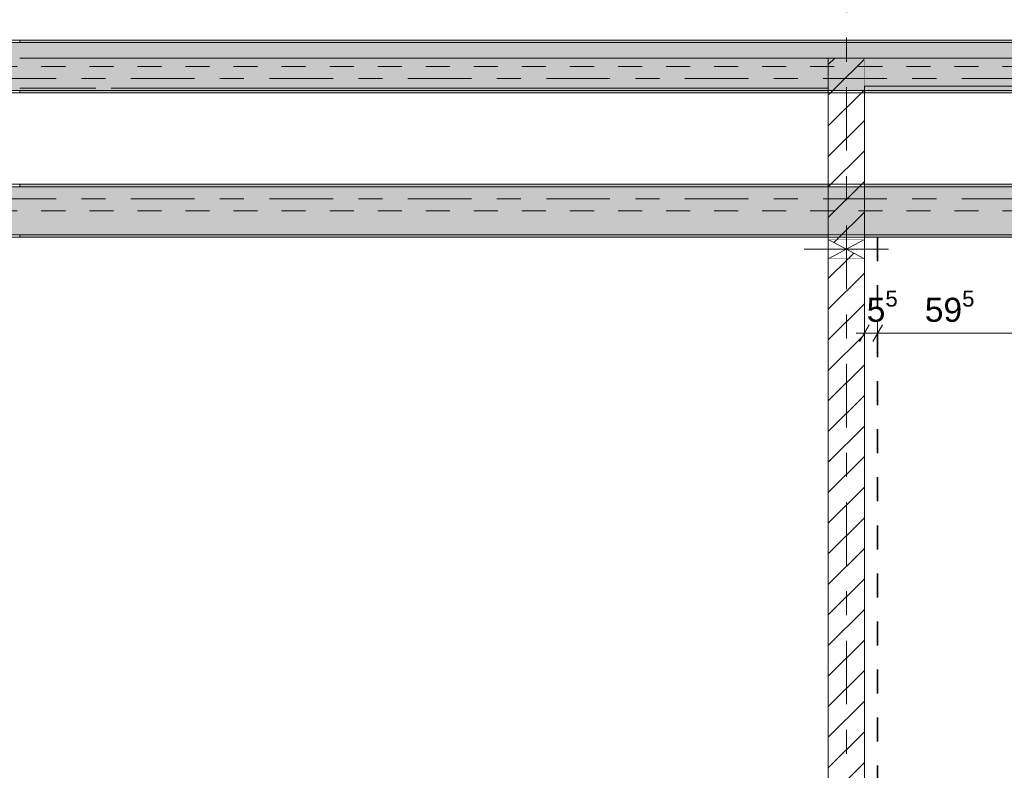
# Model space of a CAD drawing. Header units: metres. Extents: x -3.6 to 84.5, y -11 to 16.8.
# Tile 119 of 229: x 33.1 to 37.2, y 3 to 6.1. Entities that reach past the tile are written whole.
import ezdxf

# ---------------------------------------------------------------- set-up
doc = ezdxf.new("R2010")
doc.units = ezdxf.units.M
doc.header["$MEASUREMENT"] = 0
for name, pattern in [('Achse', [0.2, 0.1, -0.05, 0, -0.05]), ('Strichlinie doppelt', [0.546806, 0.264583, -0.105833, 0.070556, -0.105833]), ('Wipeout_Contour', [1, 0, -1])]:
    doc.linetypes.add(name, pattern=pattern)
for name, color, linetype in [('155 - Bemaßung_ Beschriftung.Ausbau - Deckenelemente', 7, 'Continuous'), ('451 - Universal.Achsen Raster', 7, 'Continuous'), ('605 - Struktur.Wand Innen', 7, 'Continuous'), ('608 - Struktur.Träger', 7, 'Continuous'), ('Abbruch_605 - Struktur.Wand Innen', 7, 'Continuous'), ('Neubau_605 - Struktur.Wand Innen', 7, 'Continuous')]:
    doc.layers.add(name, color=color, linetype=linetype)
doc.styles.add('ERSTELLTER_STIL_2', font='txt')
doc.linetypes.add('Abbruch 1', pattern='A,0,[1,2022.0244.A_L5A-PL04.10_iA_Deckenelemente 3.OG1.Shx,S=0.001984,R=0,X=0,Y=0],-0.25,0', length=0.25)
doc.dimstyles.new('ERSTELLTER_STIL__1', dxfattribs={"dimtxt": 0.1, "dimasz": 0.0532, "dimexe": 0.18, "dimexo": 0.0625, "dimgap": 0, "dimtad": 1, "dimtih": 1, "dimtoh": 1, "dimzin": 0, "dimdsep": 46, "dimtxsty": 'ERSTELLTER_STIL_2', "dimblk": 'ARROWHEAD_2', "dimblk1": 'ARROWHEAD_2', "dimblk2": 'ARROWHEAD_2', "dimcen": 0.09, "dimse1": 1, "dimse2": 1, "dimclrd": 7, "dimclre": 7, "dimclrt": 7, "dimazin": 0, "dimtfac": 1, "dimtdec": 4, "dimtmove": 0, "dimatfit": 3, "dimfxl": 1, "dimtolj": 1, "dimtzin": 0, "dimarcsym": 0})
doc.dimstyles.new('ERSTELLTER_STIL__2', dxfattribs={"dimtxt": 0.1, "dimasz": 0.0532, "dimexe": 0.18, "dimexo": 0.0625, "dimgap": 0, "dimtad": 1, "dimtih": 1, "dimtoh": 1, "dimzin": 0, "dimdsep": 46, "dimtxsty": 'ERSTELLTER_STIL_2', "dimblk": 'ARROWHEAD_2', "dimblk1": 'ARROWHEAD_2', "dimblk2": 'ARROWHEAD_2', "dimcen": 0.09, "dimse1": 1, "dimse2": 1, "dimclrd": 7, "dimclre": 7, "dimclrt": 7, "dimazin": 0, "dimtfac": 1, "dimtdec": 4, "dimtmove": 2, "dimatfit": 3, "dimfxl": 1, "dimtolj": 1, "dimtzin": 0, "dimarcsym": 0})
pattern_1 = [(45, (0, 0), (-0.0636396, 0.0636396), [])]
pattern_2 = [(45, (0, 0), (-0.08485281, 0.08485281), []), (45, (-0.04243, 0.04243), (-0.08485281, 0.08485281), [0.09, -0.03])]
pattern_3 = [(45, (0, 0), (-0.01767767, 0.01767767), [0, -0.025])]

# ---------------------------------------------------------------- blocks, each defined once
blk = doc.blocks.new('*D253')
at = {"layer": '155 - Bemaßung_ Beschriftung.Ausbau - Deckenelemente', "color": 7, "linetype": 'Continuous', "lineweight": 5}
for p, q in [((36.605, 4.7375), (36.605, 4.8425)), ((36.66, 4.7375), (36.66, 4.8425)), ((36.6252, 4.825), (36.5848, 4.755)), ((36.6802, 4.825), (36.6398, 4.755)), ((36.5707, 4.79), (36.605, 4.79)), ((36.605, 4.79), (36.66, 4.79))]:
    blk.add_line(p, q, dxfattribs=at)
at = {"layer": '155 - Bemaßung_ Beschriftung.Ausbau - Deckenelemente', "color": 7, "lineweight": 5, "insert": (36.6148, 4.8083), "char_height": 0.1, "attachment_point": 7, "style": 'ERSTELLTER_STIL_2'}
blk.add_mtext('\\A1;{\\pql;\\fArial|b0|i0|c0|p38;5\\fArial|b0|i0|c0|p38;\\A1{\\H.66x;\\S5^  ;}}', dxfattribs=at)
blk = doc.blocks.new('ARROWHEAD_2')
at = {"color": 0, "linetype": 'Continuous', "lineweight": 0}
for p, q in [((0, 0), (-1, 0)), ((-0.378, -0.655), (0.378, 0.655))]:
    blk.add_line(p, q, dxfattribs=at)
blk = doc.blocks.new('*D254')
at = {"layer": '155 - Bemaßung_ Beschriftung.Ausbau - Deckenelemente', "color": 7, "linetype": 'Continuous', "lineweight": 5}
for p, q in [((36.66, 4.7375), (36.66, 4.8425)), ((37.255, 4.7375), (37.255, 4.8425)), ((36.6802, 4.825), (36.6398, 4.755)), ((37.2752, 4.825), (37.2348, 4.755)), ((36.66, 4.79), (37.255, 4.79))]:
    blk.add_line(p, q, dxfattribs=at)
at = {"layer": '155 - Bemaßung_ Beschriftung.Ausbau - Deckenelemente', "color": 7, "lineweight": 5, "insert": (36.8565, 4.8083), "char_height": 0.1, "attachment_point": 7, "style": 'ERSTELLTER_STIL_2'}
blk.add_mtext('\\A1;{\\pql;\\fArial|b0|i0|c0|p38;59\\fArial|b0|i0|c0|p38;\\A1{\\H.66x;\\S5^  ;}}', dxfattribs=at)

msp = doc.modelspace()

# ---------------------------------------------------------------- hatches: boundary and pattern name
at = {"layer": '608 - Struktur.Träger', "linetype": 'Continuous', "lineweight": 0, "true_color": 0x000000}
h = msp.add_hatch(dxfattribs=at)
h.set_pattern_fill('Gips_0001', color=18, style=0, pattern_type=2)
h.set_pattern_definition(pattern_3)
h.paths.add_polyline_path([(33.09, 6), (39.97, 6), (39.97, 6.01), (33.09, 6.01)])
at = {"layer": 'Abbruch_605 - Struktur.Wand Innen', "linetype": 'Continuous', "lineweight": 0, "true_color": 0x000000}
h = msp.add_hatch(dxfattribs=at)
h.set_pattern_fill('MW_Ziegel_0001', color=18, style=0, pattern_type=2)
h.set_pattern_definition(pattern_1)
h.paths.add_polyline_path([(36.455, 5.18), (36.53, 5.14), (36.605, 5.18)])
h = msp.add_hatch(dxfattribs=at)
h.set_pattern_fill('MW_Ziegel_0001', color=18, style=0, pattern_type=2)
h.set_pattern_definition(pattern_1)
h.paths.add_polyline_path([(36.455, 5.1), (36.605, 5.1), (36.53, 5.14)])

# ---------------------------------------------------------------- linework, layer by layer
at = {"layer": '155 - Bemaßung_ Beschriftung.Ausbau - Deckenelemente', "color": 7, "linetype": 'Achse', "lineweight": 35}
msp.add_line((36.66, 5.19), (36.66, 0.71), dxfattribs=at)
at = {"layer": '605 - Struktur.Wand Innen', "color": 7, "linetype": 'Continuous', "lineweight": 18}
msp.add_line((36.605, 5.8095), (36.605, 5.935), dxfattribs=at)
at = {"layer": '605 - Struktur.Wand Innen', "color": 7, "linetype": 'Continuous', "lineweight": 13, "flags": 128}
msp.add_lwpolyline([(36.605, 5.8095), (36.605, 5.819)], dxfattribs=at)
at = {"layer": '608 - Struktur.Träger', "color": 7, "linetype": 'Continuous', "lineweight": 13}
for p, q in [((0.38, 6.01), (61.88, 6.01)), ((33.09, 6), (32.77, 6)), ((39.97, 6), (33.09, 6)), ((33.09, 5.4), (32.77, 5.4))]:
    msp.add_line(p, q, dxfattribs=at)
at = {"layer": '608 - Struktur.Träger', "color": 7, "linetype": 'Continuous', "lineweight": 5}
for p, q in [((33.09, 6.01), (33.09, 6)), ((39.97, 6.01), (33.09, 6.01)), ((33.09, 5.41), (33.09, 5.4)), ((33.09, 5.2), (33.09, 5.19))]:
    msp.add_line(p, q, dxfattribs=at)
at = {"layer": 'Abbruch_605 - Struktur.Wand Innen', "color": 7, "linetype": 'Abbruch 1', "lineweight": 18}
for p, q in [((36.605, 5.18), (36.455, 5.18)), ((36.455, 5.1), (36.605, 5.1))]:
    msp.add_line(p, q, dxfattribs=at)
at = {"layer": 'Abbruch_605 - Struktur.Wand Innen', "color": 160, "linetype": 'Abbruch 1', "lineweight": 5, "true_color": 0x3232ff}
msp.add_line((36.355, 5.14), (36.705, 5.14), dxfattribs=at)
msp.add_line((36.355, 5.14), (36.705, 5.14), dxfattribs=at)
at = {"layer": 'Abbruch_605 - Struktur.Wand Innen', "color": 7, "linetype": 'Abbruch 1', "lineweight": 18, "flags": 128}
for points in [[(36.455, 5.18), (36.455, 5.1)], [(36.605, 5.1), (36.605, 5.18)]]:
    msp.add_lwpolyline(points, dxfattribs=at)
at = {"layer": 'Neubau_605 - Struktur.Wand Innen', "color": 1, "linetype": 'Continuous', "lineweight": 9}
for p, q in [((36.455, 5.1), (36.605, 5.18)), ((36.455, 5.18), (36.605, 5.1))]:
    msp.add_line(p, q, dxfattribs=at)

# ---------------------------------------------------------------- dimensions: what is measured, and where the dimension line sits
at = {"layer": '155 - Bemaßung_ Beschriftung.Ausbau - Deckenelemente', "color": 7, "linetype": 'Continuous', "lineweight": 5}
dim = msp.add_linear_dim(base=(37.254975, 4.7899822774), p1=(36.659975, 5.1899822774), p2=(37.254975, 5.1899822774), dimstyle='ERSTELLTER_STIL__1', dxfattribs=at)
dim.commit()
dim.dimension.update_dxf_attribs({"geometry": '*D254', "text_midpoint": (37.0678412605, 4.8599822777), "dimtype": 160})

# ---------------------------------------------------------------- wipeouts: each hides what was drawn before it
at = {"color": 254, "linetype": 'Wipeout_Contour', "lineweight": 0, "ltscale": 141.061955}
msp.add_wipeout([(33.09, 5.8095), (36.455, 5.8095), (36.455, 5.935), (33.09, 5.935)], dxfattribs=at).dxf.layer = '605 - Struktur.Wand Innen'

# ---------------------------------------------------------------- next in the draw order: linework, layer by layer
at = {"layer": '605 - Struktur.Wand Innen', "color": 7, "linetype": 'Continuous', "lineweight": 18}
msp.add_line((36.455, 5.935), (36.455, 5.8095), dxfattribs=at)
at = {"layer": '605 - Struktur.Wand Innen', "color": 7, "linetype": 'Continuous', "lineweight": 13, "flags": 128}
for points in [[(36.605, 5.935), (33.09, 5.935)], [(33.09, 5.8095), (33.4075, 5.8095)], [(33.47, 5.8095), (36.455, 5.8095)]]:
    msp.add_lwpolyline(points, dxfattribs=at)
at = {"layer": '608 - Struktur.Träger', "color": 7, "linetype": 'Continuous', "lineweight": 5}
msp.add_line((33.09, 5.8), (33.09, 5.79), dxfattribs=at)

# ---------------------------------------------------------------- next in the draw order: wipeouts: each hides what was drawn before it
at = {"color": 254, "linetype": 'Wipeout_Contour', "lineweight": 0, "ltscale": 146.845787}
msp.add_wipeout([(36.605, 5.1), (36.455, 5.1), (36.455, 0.7), (36.605, 0.7)], dxfattribs=at).dxf.layer = '605 - Struktur.Wand Innen'

# ---------------------------------------------------------------- next in the draw order: hatches: boundary and pattern name
at = {"layer": '605 - Struktur.Wand Innen', "linetype": 'Continuous', "lineweight": 0, "true_color": 0x000000}
h = msp.add_hatch(dxfattribs=at)
h.set_pattern_fill('MW_Ziegel_0001', color=18, style=0, pattern_type=2)
h.set_pattern_definition(pattern_1)
h.paths.add_polyline_path([(36.605, 5.1), (36.455, 5.1), (36.455, 0.7), (36.605, 0.7)])

# ---------------------------------------------------------------- next in the draw order: linework, layer by layer
at = {"layer": '605 - Struktur.Wand Innen', "color": 7, "linetype": 'Continuous', "lineweight": 18, "flags": 128}
for points in [[(36.455, 5.1), (36.455, 0.7)], [(36.605, 0.7), (36.605, 5.1)]]:
    msp.add_lwpolyline(points, dxfattribs=at)

# ---------------------------------------------------------------- next in the draw order: wipeouts: each hides what was drawn before it
at = {"color": 254, "linetype": 'Wipeout_Contour', "lineweight": 0, "ltscale": 148.008418}
msp.add_wipeout([(36.455, 5.935), (36.455, 5.8095), (36.605, 5.8095), (36.605, 5.935)], dxfattribs=at).dxf.layer = '605 - Struktur.Wand Innen'

# ---------------------------------------------------------------- next in the draw order: hatches: boundary and pattern name
at = {"layer": '605 - Struktur.Wand Innen', "linetype": 'Continuous', "lineweight": 0, "true_color": 0x000000}
h = msp.add_hatch(dxfattribs=at)
h.set_pattern_fill('MW_Ziegel_0001', color=18, style=0, pattern_type=2)
h.set_pattern_definition(pattern_1)
h.paths.add_polyline_path([(36.455, 5.935), (36.455, 5.8095), (36.605, 5.8095), (36.605, 5.935)])

# ---------------------------------------------------------------- next in the draw order: linework, layer by layer
at = {"layer": '605 - Struktur.Wand Innen', "color": 7, "linetype": 'Continuous', "lineweight": 13}
msp.add_line((36.605, 5.935), (36.455, 5.935), dxfattribs=at)

# ---------------------------------------------------------------- next in the draw order: wipeouts: each hides what was drawn before it
at = {"color": 254, "linetype": 'Wipeout_Contour', "lineweight": 0, "ltscale": 147.77935}
msp.add_wipeout([(36.605, 5.8095), (36.455, 5.8095), (36.455, 5.18), (36.605, 5.18)], dxfattribs=at).dxf.layer = '605 - Struktur.Wand Innen'

# ---------------------------------------------------------------- next in the draw order: hatches: boundary and pattern name
at = {"layer": '605 - Struktur.Wand Innen', "linetype": 'Continuous', "lineweight": 0, "true_color": 0x000000}
h = msp.add_hatch(dxfattribs=at)
h.set_pattern_fill('MW_Ziegel_0001', color=18, style=0, pattern_type=2)
h.set_pattern_definition(pattern_1)
h.paths.add_polyline_path([(36.605, 5.8095), (36.455, 5.8095), (36.455, 5.18), (36.605, 5.18)])
at = {"layer": '608 - Struktur.Träger', "linetype": 'Continuous', "lineweight": 0, "true_color": 0x000000}
h = msp.add_hatch(dxfattribs=at)
h.set_pattern_fill('Gips_0001', color=18, style=0, pattern_type=2)
h.set_pattern_definition(pattern_3)
h.paths.add_polyline_path([(33.09, 5.79), (36.455, 5.79), (36.455, 5.8), (33.09, 5.8)])
h = msp.add_hatch(dxfattribs=at)
h.set_pattern_fill('Gips_0001', color=18, style=0, pattern_type=2)
h.set_pattern_definition(pattern_3)
h.paths.add_polyline_path([(33.09, 5.41), (33.09, 5.4), (36.455, 5.4), (36.455, 5.41)])
h = msp.add_hatch(dxfattribs=at)
h.set_pattern_fill('Gips_0001', color=18, style=0, pattern_type=2)
h.set_pattern_definition(pattern_3)
h.paths.add_polyline_path([(36.605, 5.41), (36.605, 5.4), (39.97, 5.4), (39.97, 5.41)])
h = msp.add_hatch(dxfattribs=at)
h.set_pattern_fill('Beton__Stahlbeton_0001', color=18, style=0, pattern_type=2)
h.set_pattern_definition(pattern_2)
h.paths.add_polyline_path([(0.69, 5.4), (0.38, 5.4), (0.38, 5.2), (0.69, 5.2), (4.025, 5.2), (4.21, 5.2), (7.57, 5.2), (7.89, 5.2), (11.17, 5.2), (11.49, 5.2), (14.85, 5.2), (15.005, 5.2), (18.37, 5.2), (18.69, 5.2), (22.03, 5.2), (22.19, 5.2), (25.57, 5.2), (25.89, 5.2), (29.26, 5.2), (29.41, 5.2), (32.77, 5.2), (33.09, 5.2), (36.455, 5.2), (36.605, 5.2), (39.97, 5.2), (40.29, 5.2), (47.17, 5.2), (47.49, 5.2), (50.86, 5.2), (51.005, 5.2), (54.37, 5.2), (54.69, 5.2), (58.065, 5.2), (58.205, 5.2), (61.57, 5.2), (61.88, 5.2), (61.88, 5.4), (61.57, 5.4), (58.205, 5.4), (58.065, 5.4), (54.69, 5.4), (54.37, 5.4), (51.005, 5.4), (50.86, 5.4), (47.49, 5.4), (47.17, 5.4), (40.29, 5.4), (39.97, 5.4), (36.605, 5.4), (36.455, 5.4), (33.09, 5.4), (32.77, 5.4), (29.41, 5.4), (29.26, 5.4), (25.89, 5.4), (25.57, 5.4), (22.19, 5.4), (22.03, 5.4), (18.69, 5.4), (18.37, 5.4), (15.005, 5.4), (14.85, 5.4), (11.49, 5.4), (11.17, 5.4), (7.89, 5.4), (7.57, 5.4), (4.21, 5.4), (4.025, 5.4)])
h = msp.add_hatch(dxfattribs=at)
h.set_pattern_fill('Gips_0001', color=18, style=0, pattern_type=2)
h.set_pattern_definition(pattern_3)
h.paths.add_polyline_path([(36.455, 5.2), (33.09, 5.2), (33.09, 5.19), (36.455, 5.19)])
h = msp.add_hatch(dxfattribs=at)
h.set_pattern_fill('Gips_0001', color=18, style=0, pattern_type=2)
h.set_pattern_definition(pattern_3)
h.paths.add_polyline_path([(36.605, 5.19), (39.97, 5.19), (39.97, 5.2), (36.605, 5.2)])

# ---------------------------------------------------------------- next in the draw order: linework, layer by layer
at = {"layer": '451 - Universal.Achsen Raster', "color": 160, "linetype": 'Strichlinie doppelt', "lineweight": 9, "true_color": 0x3232ff}
for p, q in [((36.53, -10.585), (36.53, 16.355)), ((64.935, 5.35), (-3.175, 5.35))]:
    msp.add_line(p, q, dxfattribs=at)
at = {"layer": '605 - Struktur.Wand Innen', "color": 7, "linetype": 'Continuous', "lineweight": 18}
for p, q in [((36.455, 5.935), (36.455, 5.8095)), ((36.605, 5.8095), (36.605, 5.935))]:
    msp.add_line(p, q, dxfattribs=at)
at = {"layer": '605 - Struktur.Wand Innen', "color": 7, "linetype": 'Continuous', "lineweight": 18, "flags": 128}
for points in [[(36.455, 5.8095), (36.455, 5.18)], [(36.605, 5.18), (36.605, 5.8095)]]:
    msp.add_lwpolyline(points, dxfattribs=at)
at = {"layer": '608 - Struktur.Träger', "color": 7, "linetype": 'Continuous', "lineweight": 13}
for p, q in [((0.38, 5.79), (61.88, 5.79)), ((0.38, 5.41), (61.88, 5.41)), ((36.455, 5.4), (33.09, 5.4)), ((36.605, 5.4), (36.455, 5.4)), ((39.97, 5.4), (36.605, 5.4)), ((0.38, 5.19), (61.88, 5.19))]:
    msp.add_line(p, q, dxfattribs=at)
at = {"layer": '608 - Struktur.Träger', "color": 7, "linetype": 'Continuous', "lineweight": 5}
for p, q in [((36.455, 5.79), (33.09, 5.79)), ((36.455, 5.8), (36.455, 5.79)), ((39.97, 5.79), (36.605, 5.79)), ((36.455, 5.41), (33.09, 5.41)), ((36.455, 5.41), (36.455, 5.4)), ((36.605, 5.41), (36.605, 5.4)), ((39.97, 5.41), (36.605, 5.41)), ((36.455, 5.19), (33.09, 5.19)), ((36.455, 5.2), (36.455, 5.19)), ((36.605, 5.2), (36.605, 5.19)), ((39.97, 5.19), (36.605, 5.19))]:
    msp.add_line(p, q, dxfattribs=at)
at = {"layer": '608 - Struktur.Träger', "color": 7, "linetype": 'Achse', "lineweight": 9}
msp.add_line((0.38, 5.3), (61.88, 5.3), dxfattribs=at)
at = {"layer": '608 - Struktur.Träger', "color": 7, "linetype": 'Continuous', "lineweight": 13, "flags": 128}
msp.add_lwpolyline([(47.49, 5.2), (47.17, 5.2), (40.29, 5.2), (39.97, 5.2), (36.605, 5.2), (36.455, 5.2), (33.09, 5.2), (32.77, 5.2), (29.41, 5.2), (29.26, 5.2), (25.89, 5.2), (25.57, 5.2), (22.19, 5.2), (22.03, 5.2), (18.69, 5.2), (18.37, 5.2), (15.005, 5.2), (14.85, 5.2), (11.49, 5.2)], dxfattribs=at)

# ---------------------------------------------------------------- next in the draw order: dimensions: what is measured, and where the dimension line sits
at = {"layer": '155 - Bemaßung_ Beschriftung.Ausbau - Deckenelemente', "color": 7, "linetype": 'Continuous', "lineweight": 5}
dim = msp.add_linear_dim(base=(36.659975, 4.7899822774), p1=(36.604975, 3.2547411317), p2=(36.659975, 5.1899822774), dimstyle='ERSTELLTER_STIL__2', dxfattribs=at)
dim.commit()
dim.dimension.update_dxf_attribs({"geometry": '*D253', "text_midpoint": (36.7880082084, 4.8599822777), "dimtype": 160})

# ---------------------------------------------------------------- next in the draw order: wipeouts: each hides what was drawn before it
at = {"color": 254, "linetype": 'Wipeout_Contour', "lineweight": 0, "ltscale": 154.946645}
msp.add_wipeout([(36.605, 5.819), (39.97, 5.819), (39.97, 5.935), (36.605, 5.935)], dxfattribs=at).dxf.layer = '605 - Struktur.Wand Innen'

# ---------------------------------------------------------------- next in the draw order: hatches: boundary and pattern name
at = {"layer": '608 - Struktur.Träger', "linetype": 'Continuous', "lineweight": 0, "true_color": 0x000000}
h = msp.add_hatch(dxfattribs=at)
h.set_pattern_fill('Beton__Stahlbeton_0001', color=18, style=0, pattern_type=2)
h.set_pattern_definition(pattern_2)
h.paths.add_polyline_path([(0.69, 6), (0.38, 6), (0.38, 5.8), (0.69, 5.8), (4.025, 5.8), (4.21, 5.8), (7.57, 5.8), (7.89, 5.8), (11.17, 5.8), (11.49, 5.8), (14.85, 5.8), (15.005, 5.8), (18.37, 5.8), (18.69, 5.8), (22.03, 5.8), (22.19, 5.8), (25.57, 5.8), (25.89, 5.8), (32.77, 5.8), (33.09, 5.8), (36.455, 5.8), (36.605, 5.8), (39.97, 5.8), (40.29, 5.8), (47.17, 5.8), (47.49, 5.8), (50.86, 5.8), (51.005, 5.8), (54.37, 5.8), (54.69, 5.8), (58.065, 5.8), (58.205, 5.8), (61.57, 5.8), (61.88, 5.8), (61.88, 6), (61.57, 6), (54.69, 6), (54.37, 6), (51, 6), (50.935, 6), (47.49, 6), (47.17, 6), (40.29, 6), (39.97, 6), (33.09, 6), (32.77, 6), (25.89, 6), (25.57, 6), (18.69, 6), (18.37, 6), (14.9575, 6), (14.8925, 6), (11.49, 6), (11.17, 6), (7.89, 6), (7.57, 6)])
h = msp.add_hatch(dxfattribs=at)
h.set_pattern_fill('Gips_0001', color=18, style=0, pattern_type=2)
h.set_pattern_definition(pattern_3)
h.paths.add_polyline_path([(36.605, 5.79), (39.97, 5.79), (39.97, 5.8), (36.605, 5.8)])

# ---------------------------------------------------------------- next in the draw order: linework, layer by layer
at = {"layer": '451 - Universal.Achsen Raster', "color": 160, "linetype": 'Strichlinie doppelt', "lineweight": 9, "true_color": 0x3232ff}
msp.add_line((64.935, 5.85), (-3.175, 5.85), dxfattribs=at)
at = {"layer": '605 - Struktur.Wand Innen', "color": 7, "linetype": 'Continuous', "lineweight": 13, "flags": 128}
for points in [[(39.97, 5.935), (36.605, 5.935)], [(36.605, 5.819), (39.97, 5.819)]]:
    msp.add_lwpolyline(points, dxfattribs=at)
at = {"layer": '608 - Struktur.Träger', "color": 7, "linetype": 'Achse', "lineweight": 9}
msp.add_line((0.38, 5.9), (61.88, 5.9), dxfattribs=at)
at = {"layer": '608 - Struktur.Träger', "color": 7, "linetype": 'Continuous', "lineweight": 5}
msp.add_line((36.605, 5.8), (36.605, 5.79), dxfattribs=at)
at = {"layer": '608 - Struktur.Träger', "color": 7, "linetype": 'Continuous', "lineweight": 13, "flags": 128}
msp.add_lwpolyline([(47.49, 5.8), (47.17, 5.8), (40.29, 5.8), (39.97, 5.8), (36.605, 5.8), (36.455, 5.8), (33.09, 5.8), (32.77, 5.8), (25.89, 5.8), (25.57, 5.8), (22.19, 5.8), (22.03, 5.8), (18.69, 5.8), (18.37, 5.8), (15.005, 5.8), (14.85, 5.8), (11.49, 5.8), (11.17, 5.8), (7.89, 5.8), (7.57, 5.8), (4.21, 5.8), (4.025, 5.8), (0.69, 5.8), (0.38, 5.8)], dxfattribs=at)

doc.saveas('drawing.dxf')
